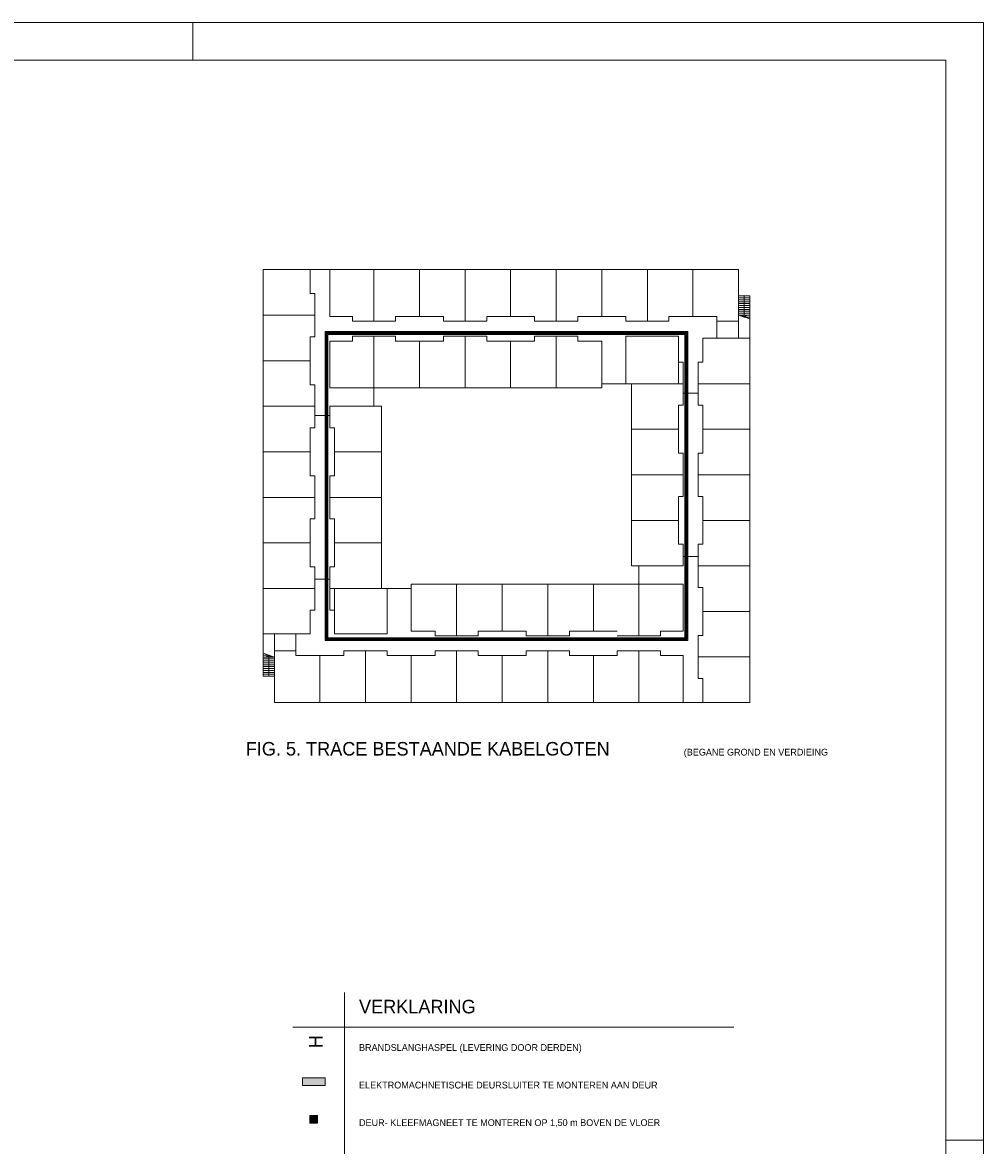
# Model space of a CAD drawing. Header units: millimetres. Extents: x -10 to 169, y 0 to 119.
# Tile 19 of 19: x 117 to 169, y 59 to 119. Entities that reach past the tile are written whole.
import ezdxf

# ---------------------------------------------------------------- set-up
doc = ezdxf.new("R2010")
doc.units = ezdxf.units.MM
for name, color, linetype in [('52', 7, 'Continuous'), ('KADER', 7, 'Continuous'), ('SYMBOLEN', 7, 'Continuous'), ('TRAP', 7, 'Continuous')]:
    doc.layers.add(name, color=color, linetype=linetype)
doc.styles.add('dgn001', font='dgn001.shx')

# ---------------------------------------------------------------- blocks, each defined once
blk = doc.blocks.new('AnonymousCell99')
at = {"layer": 'TRAP', "color": 1, "linetype": 'Continuous', "lineweight": 0}
for p, q in [((0.3, 1.023), (-0.3, 1.023)), ((0.3, 0.921), (-0.3, 0.921)), ((0.3, 0.818), (-0.3, 0.818)), ((0.3, 0.716), (-0.3, 0.716)), ((0.3, 0.614), (-0.3, 0.614)), ((0, 1.125), (0, 0)), ((0.3, 0.512), (-0.3, 0.512)), ((0.3, 0.409), (-0.3, 0.409)), ((0.3, 0.307), (-0.3, 0.307)), ((0.3, 0.205), (-0.3, 0.205)), ((0.3, 0.103), (-0.3, 0.103)), ((0.3, -0.102), (-0.3, 0.103)), ((-0.15, 0.103), (0, 0)), ((0.15, 0.103), (0, 0)), ((0.3, 0), (0, 0))]:
    blk.add_line(p, q, dxfattribs=at)
at = {"layer": 'TRAP', "color": 1, "linetype": 'Continuous', "lineweight": 0, "flags": 128}
blk.add_lwpolyline([(0.3, 1.125), (-0.3, 1.125), (-0.3, -1.125), (0.3, -1.125), (0.3, 1.125)], dxfattribs=at)
blk = doc.blocks.new('AnonymousCell100')
at = {"layer": 'TRAP', "color": 1, "linetype": 'Continuous', "lineweight": 0}
for p, q in [((-0.3, 0.102), (0.3, -0.103)), ((-0.3, 0), (0, 0)), ((-0.15, -0.103), (0, 0)), ((0, -1.125), (0, 0)), ((0.15, -0.103), (0, 0)), ((-0.3, -0.103), (0.3, -0.103)), ((-0.3, -0.205), (0.3, -0.205)), ((-0.3, -0.307), (0.3, -0.307)), ((-0.3, -0.409), (0.3, -0.409)), ((-0.3, -0.512), (0.3, -0.512)), ((-0.3, -0.614), (0.3, -0.614)), ((-0.3, -0.716), (0.3, -0.716)), ((-0.3, -0.818), (0.3, -0.818)), ((-0.3, -0.921), (0.3, -0.921)), ((-0.3, -1.023), (0.3, -1.023))]:
    blk.add_line(p, q, dxfattribs=at)
at = {"layer": 'TRAP', "color": 1, "linetype": 'Continuous', "lineweight": 0, "flags": 128}
blk.add_lwpolyline([(-0.3, -1.125), (0.3, -1.125), (0.3, 1.125), (-0.3, 1.125), (-0.3, -1.125)], dxfattribs=at)
blk = doc.blocks.new('ET04')
at = {"layer": '52'}
blk.add_hatch(color=3, dxfattribs=at).paths.add_polyline_path([(-0.6, 0), (0.6, 0), (0.6, 0.4), (-0.6, 0.4)])
at = {"layer": '52', "color": 3, "linetype": 'Continuous', "lineweight": 0, "flags": 128}
blk.add_lwpolyline([(-0.6, 0), (0.6, 0), (0.6, 0.4), (-0.6, 0.4), (-0.6, 0)], dxfattribs=at)
blk = doc.blocks.new('A1')
at = {"layer": 'KADER', "color": 1, "linetype": 'Continuous', "lineweight": 0}
for p, q in [((168.528, 119.032), (0, 119.032)), ((126.447, 117.028), (126.447, 119.032)), ((168.528, 0), (168.528, 119.032)), ((166.525, 59.516), (168.528, 59.516))]:
    blk.add_line(p, q, dxfattribs=at)
at = {"layer": 'KADER', "color": 5, "linetype": 'Continuous', "lineweight": 0, "flags": 128}
blk.add_lwpolyline([(2.004, 2.004), (166.525, 2.004), (166.525, 117.028), (2.004, 117.028), (2.004, 2.004)], dxfattribs=at)
blk = doc.blocks.new('AnonymousCell142')
at = {"color": 1, "linetype": 'Continuous', "lineweight": 0}
blk.add_blockref('A1', (-84.264, -59.516), dxfattribs=at)

msp = doc.modelspace()

# ---------------------------------------------------------------- hatches: boundary and pattern name
at = {"layer": 'SYMBOLEN'}
msp.add_hatch(color=1, dxfattribs=at).paths.add_polyline_path([(132.677, 60.426), (133.077, 60.426), (133.077, 60.826), (132.677, 60.826)])

# ---------------------------------------------------------------- linework, layer by layer
at = {"layer": 'SYMBOLEN', "color": 1, "linetype": 'Continuous', "lineweight": 0}
for p, q in [((136.09, 105.869), (130.19, 105.869)), ((130.19, 105.869), (130.19, 86.469)), ((155.49, 105.871), (136.09, 105.871)), ((136.09, 105.871), (136.09, 103.119)), ((138.514, 103.369), (138.514, 105.869)), ((140.94, 105.869), (140.94, 103.119)), ((143.364, 103.369), (143.364, 105.869)), ((145.79, 105.869), (145.79, 103.119)), ((148.214, 103.369), (148.214, 105.869)), ((150.64, 103.119), (150.64, 105.869)), ((153.064, 103.369), (153.064, 105.869)), ((155.49, 102.219), (155.49, 105.871)), ((130.19, 103.444), (132.94, 103.444)), ((154.34, 102.219), (154.34, 103.119)), ((136.09, 102.319), (137.24, 102.319)), ((137.24, 102.319), (137.24, 102.069)), ((139.79, 102.069), (139.79, 102.319)), ((139.79, 102.319), (142.09, 102.319)), ((140.94, 99.569), (140.94, 102.319)), ((142.09, 102.319), (142.09, 102.069)), ((144.64, 102.069), (144.64, 102.319)), ((144.64, 102.319), (146.94, 102.319)), ((145.79, 99.569), (145.79, 102.319)), ((146.94, 102.319), (146.94, 102.069)), ((137.24, 102.069), (139.79, 102.069)), ((138.514, 102.069), (138.514, 99.569)), ((142.09, 102.069), (144.64, 102.069)), ((143.364, 102.069), (143.364, 99.569)), ((146.94, 102.069), (148.214, 102.069)), ((148.214, 102.069), (148.214, 99.569)), ((153.59, 102.219), (155.49, 102.219)), ((156.09, 102.219), (155.49, 102.219)), ((156.09, 82.819), (156.09, 102.219)), ((132.69, 101.019), (130.19, 101.019)), ((152.54, 99.794), (149.79, 99.794)), ((152.54, 98.644), (152.54, 99.794)), ((152.54, 99.294), (153.34, 99.294)), ((153.34, 99.794), (156.09, 99.794)), ((130.19, 98.594), (132.94, 98.594)), ((133.74, 98.094), (132.94, 98.094)), ((136.49, 98.594), (133.74, 98.594)), ((133.74, 98.594), (133.74, 97.444)), ((152.29, 96.094), (152.29, 98.644)), ((152.29, 98.644), (152.54, 98.644)), ((133.74, 97.444), (133.99, 97.444)), ((133.99, 97.444), (133.99, 94.894)), ((152.29, 97.369), (149.79, 97.369)), ((153.59, 97.369), (156.09, 97.369)), ((130.19, 96.169), (132.69, 96.169)), ((136.49, 96.169), (133.99, 96.169)), ((152.54, 96.094), (152.29, 96.094)), ((152.54, 93.794), (152.54, 96.094)), ((133.99, 94.894), (133.74, 94.894)), ((133.74, 94.894), (133.74, 92.594)), ((152.54, 94.944), (149.79, 94.944)), ((153.34, 94.944), (156.09, 94.944)), ((132.94, 93.744), (130.19, 93.744)), ((133.74, 93.744), (136.49, 93.744)), ((152.29, 91.244), (152.29, 93.794)), ((152.29, 93.794), (152.54, 93.794)), ((133.74, 92.594), (133.99, 92.594)), ((133.99, 92.594), (133.99, 90.044)), ((149.79, 92.519), (152.29, 92.519)), ((156.09, 92.519), (153.59, 92.519)), ((132.69, 91.319), (130.19, 91.319)), ((133.99, 91.319), (136.49, 91.319)), ((152.54, 91.244), (152.29, 91.244)), ((152.54, 90.094), (152.54, 91.244)), ((152.54, 90.594), (153.34, 90.594)), ((133.99, 90.044), (133.74, 90.044)), ((133.74, 90.044), (133.74, 88.894)), ((149.79, 90.094), (152.54, 90.094)), ((156.09, 90.094), (153.34, 90.094)), ((133.74, 89.394), (132.94, 89.394)), ((138.064, 86.619), (138.064, 89.119)), ((140.49, 89.119), (140.49, 86.369)), ((142.914, 86.619), (142.914, 89.119)), ((145.34, 89.119), (145.34, 86.369)), ((147.764, 86.619), (147.764, 89.119)), ((152.54, 89.119), (152.54, 86.619)), ((132.94, 88.894), (130.19, 88.894)), ((133.74, 88.894), (136.49, 88.894)), ((153.59, 87.669), (156.09, 87.669)), ((130.19, 86.469), (130.79, 86.469)), ((132.69, 86.469), (130.79, 86.469)), ((130.79, 86.469), (130.79, 82.817)), ((131.94, 85.569), (131.94, 86.469)), ((139.34, 86.619), (138.064, 86.619)), ((139.34, 86.369), (139.34, 86.619)), ((141.64, 86.369), (139.34, 86.369)), ((144.19, 86.619), (141.64, 86.619)), ((141.64, 86.619), (141.64, 86.369)), ((144.19, 86.369), (144.19, 86.619)), ((146.49, 86.369), (144.19, 86.369)), ((149.04, 86.619), (146.49, 86.619)), ((146.49, 86.619), (146.49, 86.369)), ((150.19, 86.369), (149.04, 86.369)), ((135.64, 85.569), (135.64, 82.819)), ((140.49, 82.819), (140.49, 85.569)), ((145.34, 82.819), (145.34, 85.569)), ((150.19, 82.817), (150.19, 85.569)), ((133.214, 85.319), (133.214, 82.819)), ((138.064, 85.319), (138.064, 82.819)), ((142.914, 85.319), (142.914, 82.819)), ((147.764, 85.319), (147.764, 82.819)), ((156.09, 85.244), (153.34, 85.244)), ((130.79, 82.817), (152.54, 82.817)), ((152.54, 82.819), (156.09, 82.819)), ((134.516, 67.377), (134.516, 37.588)), ((131.773, 65.526), (155.248, 65.526))]:
    msp.add_line(p, q, dxfattribs=at)
at = {"layer": 'SYMBOLEN', "color": 1, "linetype": 'Continuous', "lineweight": 0, "flags": 128}
for points in [[(132.69, 105.869), (132.69, 104.594), (132.94, 104.594), (132.94, 102.294), (132.69, 102.294), (132.69, 99.744), (132.94, 99.744), (132.94, 97.444), (132.69, 97.444), (132.69, 94.894), (132.94, 94.894), (132.94, 92.594), (132.69, 92.594), (132.69, 90.044), (132.94, 90.044), (132.94, 87.744), (132.69, 87.744), (132.69, 86.469)], [(136.09, 103.119), (134.94, 103.119), (134.94, 103.369), (133.74, 103.369), (133.74, 105.869)], [(136.09, 103.119), (137.24, 103.119), (137.24, 103.369), (139.79, 103.369), (139.79, 103.119), (142.09, 103.119), (142.09, 103.369), (144.64, 103.369), (144.64, 103.119), (146.94, 103.119), (146.94, 103.369), (149.49, 103.369), (149.49, 103.119), (151.79, 103.119), (151.79, 103.369), (154.34, 103.369), (154.34, 103.119), (155.49, 103.119)], [(133.49, 102.569), (152.79, 102.569), (152.79, 86.119), (133.49, 86.119), (133.49, 102.569)], [(133.54, 102.519), (152.74, 102.519), (152.74, 86.169), (133.54, 86.169), (133.54, 102.519)], [(133.59, 102.469), (152.69, 102.469), (152.69, 86.219), (133.59, 86.219), (133.59, 102.469)], [(133.64, 102.419), (152.64, 102.419), (152.64, 86.269), (133.64, 86.269), (133.64, 102.419)], [(136.09, 102.319), (134.94, 102.319), (134.94, 102.069), (133.74, 102.069), (133.74, 99.569), (136.09, 99.569)], [(136.09, 102.319), (136.09, 98.594), (136.49, 98.594), (136.49, 88.894), (138.064, 88.894), (138.064, 89.119), (152.54, 89.119)], [(152.29, 99.794), (149.49, 99.794), (149.49, 102.319), (152.29, 102.319), (152.29, 99.794)], [(153.59, 82.819), (153.59, 84.094), (153.34, 84.094), (153.34, 86.394), (153.59, 86.394), (153.59, 88.944), (153.34, 88.944), (153.34, 91.244), (153.59, 91.244), (153.59, 93.794), (153.34, 93.794), (153.34, 96.094), (153.59, 96.094), (153.59, 98.644), (153.34, 98.644), (153.34, 100.944), (153.59, 100.944), (153.59, 102.219)], [(152.54, 99.794), (152.29, 99.794), (152.29, 100.944), (152.54, 100.944), (152.54, 99.794)], [(150.19, 86.369), (150.19, 90.094), (149.79, 90.094), (149.79, 99.794), (148.214, 99.794), (148.214, 99.569), (136.09, 99.569)], [(133.74, 88.894), (133.99, 88.894), (133.99, 87.744), (133.74, 87.744), (133.74, 88.894)], [(133.99, 88.894), (136.79, 88.894), (136.79, 86.469), (133.99, 86.469), (133.99, 88.894)], [(150.19, 86.369), (151.34, 86.369), (151.34, 86.619), (152.54, 86.619)], [(150.19, 85.569), (149.04, 85.569), (149.04, 85.319), (146.49, 85.319), (146.49, 85.569), (144.19, 85.569), (144.19, 85.319), (141.64, 85.319), (141.64, 85.569), (139.34, 85.569), (139.34, 85.319), (136.79, 85.319), (136.79, 85.569), (134.49, 85.569), (134.49, 85.319), (131.94, 85.319), (131.94, 85.569), (130.79, 85.569)], [(150.19, 85.569), (151.34, 85.569), (151.34, 85.319), (152.54, 85.319), (152.54, 82.819)], [(132.677, 60.426), (133.077, 60.426), (133.077, 60.826), (132.677, 60.826), (132.677, 60.426)]]:
    msp.add_lwpolyline(points, dxfattribs=at)

# ---------------------------------------------------------------- block references
at = {"color": 1, "linetype": 'Continuous', "lineweight": 0}
for name, p in [('AnonymousCell142', (84.264, 59.516)), ('AnonymousCell99', (155.79, 103.344)), ('AnonymousCell100', (130.49, 85.344)), ('ET04', (132.887, 62.426))]:
    msp.add_blockref(name, p, dxfattribs=at)

# ---------------------------------------------------------------- texts
at = {"layer": 'SYMBOLEN', "color": 1, "linetype": 'Continuous', "lineweight": 0, "style": 'dgn001'}
for s, height, p in [('FIG. 5. TRACE BESTAANDE KABELGOTEN', 0.72, (129.267, 79.995)), ('(BEGANE GROND EN VERDIEING', 0.36, (152.576, 79.995)), ('VERKLARING', 0.72, (135.295, 66.266)), ('BRANDSLANGHASPEL (LEVERING DOOR DERDEN)', 0.36, (135.295, 64.266)), ('ELEKTROMACHNETISCHE DEURSLUITER TE MONTEREN AAN DEUR', 0.36, (135.295, 62.266)), ('DEUR- KLEEFMAGNEET TE MONTEREN OP 1,50 m BOVEN DE VLOER', 0.36, (135.295, 60.266))]:
    msp.add_text(s, height=height, dxfattribs=at).set_placement(p)
msp.add_text('H', height=0.72, rotation=90, dxfattribs=at).set_placement((133.355, 64.414))

doc.saveas('drawing.dxf')
